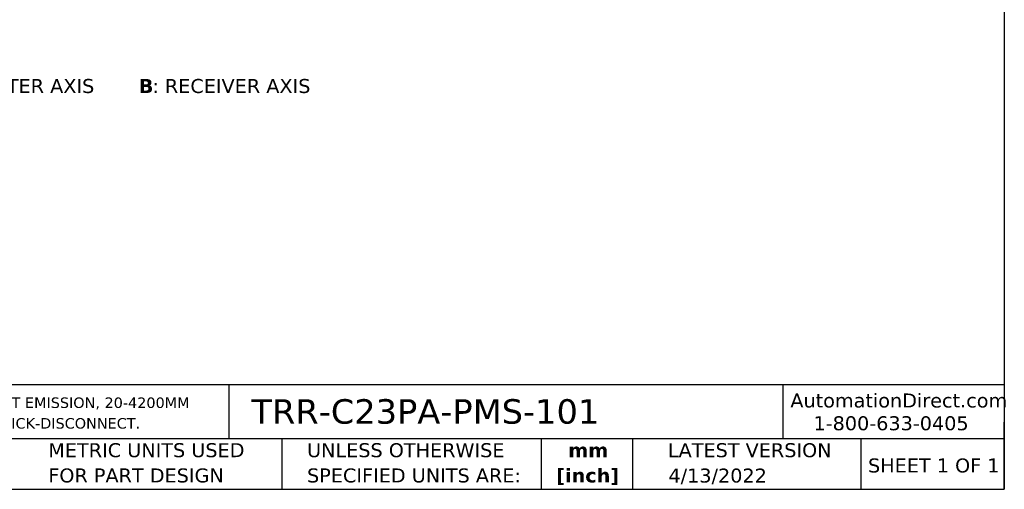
# Model space of a CAD drawing. Header units: millimetres. Extents: x 6 to 273, y 6 to 210.
# Tile 2 of 4: x 124 to 273, y 6 to 77. Entities that reach past the tile are written whole.
import ezdxf

# ---------------------------------------------------------------- set-up
doc = ezdxf.new("R2010")
doc.units = ezdxf.units.MM
doc.linetypes.add('SLD-Solid', pattern=[0])
doc.layers.add('TEXT', color=140, linetype='SLD-Solid', lineweight=25)
doc.styles.add('SLDTEXTSTYLE0', font='VERDANAB.TTF')
doc.styles.add('SLDTEXTSTYLE1', font='VERDANA.TTF')

# ---------------------------------------------------------------- blocks, each defined once
blk = doc.blocks.new('SW_NOTE_0')
at = {"layer": 'TEXT', "color": 0, "attachment_point": 1}
for s, insert, char_height, style in [('A', (0, 2.69), 2.12, 'SLDTEXTSTYLE0'), (': EMITTER AXIS    ', (2.19, 2.69), 2.1167, 'SLDTEXTSTYLE1'), ('  B', (28.99, 2.69), 2.117, 'SLDTEXTSTYLE0'), (': RECEIVER AXIS', (33.06, 2.69), 2.1167, 'SLDTEXTSTYLE1')]:
    blk.add_mtext(s, dxfattribs=dict(at, insert=insert, char_height=char_height, style=style))
blk = doc.blocks.new('SW_NOTE_0_1')
at = {"layer": 'TEXT', "color": 0, "char_height": 1.5875, "attachment_point": 1, "style": 'SLDTEXTSTYLE1'}
for s, insert in [('CONTRINEX PHOTOELECTRIC SENSOR, RECTANGULAR, POLARIZED RETROREFLECTIVE, VISIBLE RED LIGHT EMISSION, 20-4200MM ', (0, 2.02)), ('SENSING DISTANCE, COMPLEMENTARY LIGHT-ON/DARK-ON, NPN, POTENTIOMETER, 4-WIRE, 4-PIN M8 QUICK-DISCONNECT.', (0, -1.1))]:
    blk.add_mtext(s, dxfattribs=dict(at, insert=insert))
blk = doc.blocks.new('SW_NOTE_0_2')
at = {"layer": 'TEXT', "color": 0, "char_height": 2.117, "attachment_point": 2, "style": 'SLDTEXTSTYLE0'}
for s, insert in [('mm', (2.84, 2.69)), ('[inch]', (2.76, -1.13))]:
    blk.add_mtext(s, dxfattribs=dict(at, insert=insert))
blk = doc.blocks.new('SW_NOTE_0_3')
at = {"layer": 'TEXT', "color": 0, "char_height": 2.1167, "attachment_point": 1, "style": 'SLDTEXTSTYLE1'}
for s, insert in [('UNLESS OTHERWISE ', (0, 2.69)), ('SPECIFIED UNITS ARE:', (0, -1.13))]:
    blk.add_mtext(s, dxfattribs=dict(at, insert=insert))
blk = doc.blocks.new('SW_NOTE_0_7')
at = {"layer": 'TEXT', "color": 0, "char_height": 2.1167, "attachment_point": 1, "style": 'SLDTEXTSTYLE1'}
for s, insert in [('METRIC UNITS USED ', (0, 2.69)), ('FOR PART DESIGN', (0, -1.13))]:
    blk.add_mtext(s, dxfattribs=dict(at, insert=insert))

msp = doc.modelspace()

# ---------------------------------------------------------------- linework, layer by layer
at = {"layer": 'TEXT'}
for p, q in [((273.05, 209.55), (273.05, 6.35)), ((273.05, 22.126), (6.35, 22.126)), ((155.759, 22.126), (155.759, 13.97)), ((239.575, 22.126), (239.575, 13.97)), ((273.05, 6.35), (273.05, 16.51)), ((273.05, 13.97), (6.35, 13.97)), ((163.78, 13.97), (163.78, 6.35)), ((203.024, 13.97), (203.024, 6.35)), ((216.812, 13.97), (216.812, 6.35)), ((251.349, 13.97), (251.349, 6.35)), ((6.35, 6.35), (273.05, 6.35))]:
    msp.add_line(p, q, dxfattribs=at)

# ---------------------------------------------------------------- block references
for name, p in [('SW_NOTE_0', (111.149, 65.699)), ('SW_NOTE_0_1', (7.966, 18.216)), ('SW_NOTE_0_7', (128.478, 10.635)), ('SW_NOTE_0_3', (167.608, 10.635)), ('SW_NOTE_0_2', (207.286, 10.633))]:
    msp.add_blockref(name, p, dxfattribs=at)

# ---------------------------------------------------------------- texts
at = {"layer": 'TEXT', "style": 'SLDTEXTSTYLE1'}
for s, insert, char_height, attachment_point in [('AutomationDirect.com', (240.695, 20.836), 2.11667, 1), ('TRR-C23PA-PMS-101', (159.208, 19.975), 3.70417, 1), ('1-800-633-0405', (244.192, 17.397), 2.11667, 1), ('LATEST VERSION', (234.552, 13.324), 2.11667, 2), ('SHEET 1 OF 1', (252.441, 11.011), 2.11667, 1), ('4/13/2022', (229.701, 9.487), 2.1167, 2)]:
    msp.add_mtext(s, dxfattribs=dict(at, insert=insert, char_height=char_height, attachment_point=attachment_point))

doc.saveas('drawing.dxf')
